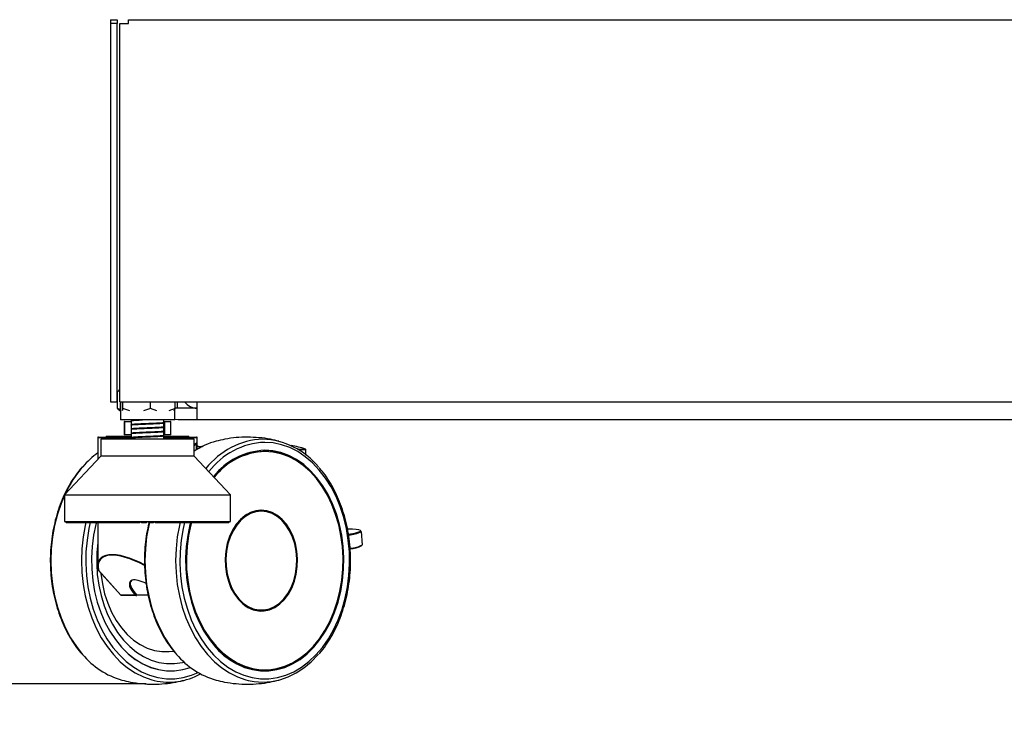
# Model space of a CAD drawing. Header units: millimetres. Extents: x 10 to 13239, y 20 to 10604.
# Tile 21 of 139: x 3466 to 3765, y 619 to 830. Entities that reach past the tile are written whole.
import ezdxf

# ---------------------------------------------------------------- set-up
doc = ezdxf.new("R2010")
doc.units = ezdxf.units.MM
doc.layers.add('COMPONENT_GEOMETRY', color=7, linetype='Continuous')
doc.styles.add('SLDTEXTSTYLE0', font='TXT', dxfattribs={"width": 0.75})
doc.dimstyles.new('SLDDIMSTYLE2', dxfattribs={"dimtxt": 75, "dimasz": 3.302, "dimexe": 0, "dimexo": 0.0625, "dimgap": 18.75, "dimtad": 0, "dimtih": 1, "dimtoh": 1, "dimdec": 0, "dimrnd": 1e-09, "dimzin": 12, "dimdsep": 46, "dimtxsty": 'SLDTEXTSTYLE0', "dimsah": 1, "dimcen": 0.09, "dimadec": 0, "dimazin": 3, "dimtfac": 1, "dimtdec": 3, "dimtmove": 0, "dimatfit": 0, "dimfxl": 1, "dimfrac": 2, "dimtolj": 1, "dimtzin": 12, "dimarcsym": 0})

# ---------------------------------------------------------------- blocks, each defined once
blk = doc.blocks.new('_D_4')
at = {"layer": 'COMPONENT_GEOMETRY', "color": 7}
for p, q in [((3101.1, 860.07), (3101.1, 866.42)), ((3848.57, 860.07), (3097.92, 860.07)), ((2963.65, 851.99), (2940.8, 851.99)), ((2940.8, 851.99), (2940.8, 732.93)), ((3238.55, 851.99), (3261.4, 851.99)), ((3261.4, 851.99), (3261.4, 732.93)), ((2940.8, 732.93), (2963.65, 732.93)), ((3261.4, 732.93), (3238.55, 732.93)), ((3412.17, 627.88), (3097.92, 627.88)), ((3101.1, 627.88), (3101.1, 621.53))]:
    blk.add_line(p, q, dxfattribs=at)
for points in [[(3101.1, 860.07), (3101.61, 863.37), (3100.59, 863.37)], [(3101.1, 627.88), (3100.59, 624.58), (3101.61, 624.58)]]:
    blk.add_solid(points, dxfattribs=at)
at = {"layer": 'COMPONENT_GEOMETRY', "color": 7, "char_height": 75, "attachment_point": 1, "style": 'SLDTEXTSTYLE0'}
for s, insert in [('9.14in', (2963.65, 829.61)), ('232mm', (2924.22, 717.4))]:
    blk.add_mtext(s, dxfattribs=dict(at, insert=insert))

msp = doc.modelspace()

# ---------------------------------------------------------------- linework, layer by layer
at = {"color": 7, "linetype": 'Continuous', "lineweight": 25}
for p, q in [((3493.34, 829.57), (3495.34, 829.57)), ((3493.34, 829.57), (3493.34, 828.37)), ((3493.34, 828.37), (3493.34, 713.57)), ((3495.34, 828.37), (3493.34, 828.37)), ((3495.34, 829.57), (3495.34, 828.37)), ((3495.34, 713.57), (3495.34, 828.37)), ((3496.16, 713.57), (3496.16, 828.37)), ((3496.16, 828.37), (3498.76, 828.37)), ((3498.76, 829.57), (4395.93, 829.57)), ((3498.76, 828.37), (3498.76, 829.57)), ((3496.16, 717.07), (3495.45, 716.7)), ((3495.45, 716.7), (3495.88, 717.02)), ((3495.45, 711.5), (3495.45, 716.7)), ((3496.16, 717.29), (3495.85, 717.05)), ((3493.34, 713.57), (3495.34, 713.57)), ((3495.45, 711.5), (3495.86, 711.2)), ((3496.38, 711.01), (3495.45, 711.5)), ((3496.16, 713.57), (4398.53, 713.57)), ((3496.22, 713.57), (3496.22, 711.5)), ((3496.45, 710.79), (3496.22, 711.5)), ((3496.32, 713.57), (3496.32, 708.07)), ((3497.12, 711.5), (3496.89, 710.79)), ((3497.12, 711.5), (3497.12, 713.57)), ((3499.25, 710.79), (3497.12, 711.5)), ((3505.47, 711.5), (3503.35, 710.79)), ((3505.47, 711.5), (3505.47, 713.57)), ((3507.37, 710.79), (3505.47, 711.5)), ((3512.92, 711.5), (3511.03, 710.79)), ((3512.69, 710.79), (3512.92, 711.5)), ((3512.92, 711.5), (3512.92, 713.57)), ((3513.69, 711.57), (3513.69, 713.57)), ((3519.59, 711.57), (3513.84, 711.57)), ((3519.59, 713.57), (3519.59, 708.07)), ((3495.83, 711.16), (3496.32, 710.78)), ((3512.82, 708.07), (3512.82, 711.19)), ((3512.82, 708.07), (3496.32, 708.07)), ((3497.5, 707.47), (3497.5, 703.67)), ((3497.6, 707.57), (3497.71, 707.57)), ((3497.63, 707.47), (3497.63, 703.67)), ((3497.71, 707.57), (3499.57, 707.57)), ((3499.57, 708.07), (3499.57, 707.89)), ((3499.57, 707.81), (3499.57, 706.58)), ((3499.57, 706.5), (3499.57, 705.28)), ((3509.57, 707.23), (3509.57, 708.07)), ((3509.57, 707.57), (3509.59, 707.57)), ((3509.57, 707.16), (3509.57, 707.18)), ((3509.57, 705.93), (3509.57, 707.15)), ((3509.57, 705.85), (3509.57, 705.88)), ((3509.57, 704.63), (3509.57, 705.85)), ((3509.59, 707.57), (3511.53, 707.57)), ((3509.6, 707.21), (3509.64, 707.2)), ((3509.6, 705.91), (3509.64, 705.9)), ((3509.68, 707.47), (3509.68, 703.67)), ((3511.63, 707.47), (3509.68, 707.47)), ((3511.53, 707.57), (3511.55, 707.57)), ((3511.63, 703.67), (3511.63, 707.47)), ((3511.65, 703.67), (3511.65, 707.47)), ((3513.84, 708.07), (3512.82, 708.15)), ((3519.59, 708.07), (3513.84, 708.07)), ((4375.09, 708.07), (3519.59, 708.07)), ((3489.47, 702.62), (3489.47, 696.09)), ((3489.67, 702.82), (3493.89, 702.82)), ((3492.02, 703.07), (3492.02, 702.82)), ((3492.02, 703.07), (3495.57, 703.07)), ((3493.89, 702.82), (3499.53, 702.82)), ((3495.57, 703.07), (3499.69, 703.07)), ((3497.71, 703.57), (3497.6, 703.57)), ((3499.57, 703.57), (3497.71, 703.57)), ((3499.57, 705.2), (3499.57, 703.98)), ((3499.57, 703.9), (3499.57, 702.68)), ((3499.57, 702.6), (3499.57, 702.19)), ((3509.47, 702.82), (3519.47, 702.82)), ((3509.57, 703.33), (3509.57, 704.55)), ((3509.59, 703.57), (3509.57, 703.57)), ((3509.57, 702.19), (3509.57, 703.24)), ((3511.53, 703.57), (3509.59, 703.57)), ((3509.6, 703.3), (3509.64, 703.29)), ((3509.61, 704.6), (3509.64, 704.6)), ((3509.66, 703.07), (3517.13, 703.07)), ((3509.68, 703.67), (3511.63, 703.67)), ((3511.55, 703.57), (3511.53, 703.57)), ((3517.13, 702.82), (3517.13, 703.07)), ((3519.67, 699.14), (3519.67, 702.62)), ((3490.4, 702.19), (3490.4, 697.08)), ((3518.75, 702.19), (3490.4, 702.19)), ((3518.75, 697.08), (3518.75, 702.19)), ((3519.26, 700.89), (3518.75, 700.25)), ((3518.75, 700.27), (3519.23, 700.86)), ((3519.52, 700.86), (3519.46, 700.86)), ((3520.64, 699.69), (3519.67, 700.19)), ((3519.91, 699.35), (3520.4, 699.56)), ((3490.4, 697.08), (3479.36, 685.27)), ((3498.72, 697.08), (3490.4, 697.08)), ((3518.75, 697.08), (3498.72, 697.08)), ((3529.78, 685.27), (3518.75, 697.08)), ((3519.67, 699.34), (3519.91, 699.35)), ((3539.74, 698.81), (3539.53, 698.81)), ((3539.74, 698.81), (3539.56, 698.81)), ((3540.15, 698.47), (3539.74, 698.47)), ((3552.67, 697.39), (3552.67, 698.96)), ((3479.36, 685.27), (3479.36, 677.24)), ((3479.36, 685.27), (3494.17, 685.27)), ((3494.17, 685.27), (3529.78, 685.27)), ((3529.78, 677.24), (3529.78, 685.27)), ((3539.12, 680.32), (3538.61, 680.32)), ((3479.36, 677.24), (3529.78, 677.24)), ((3479.7, 677.08), (3479.7, 677.24)), ((3479.86, 676.92), (3479.7, 677.08)), ((3479.7, 677.08), (3479.74, 677.08)), ((3479.74, 677.24), (3479.74, 677.08)), ((3479.74, 677.08), (3479.9, 676.92)), ((3479.83, 677.08), (3479.83, 677.24)), ((3480.01, 676.92), (3479.83, 677.08)), ((3479.83, 677.08), (3479.99, 677.08)), ((3479.86, 676.92), (3479.9, 676.92)), ((3479.9, 676.92), (3480.01, 676.92)), ((3479.99, 677.24), (3479.99, 677.08)), ((3479.99, 677.08), (3480.13, 676.92)), ((3480.01, 676.92), (3480.13, 676.92)), ((3480.13, 676.92), (3480.36, 676.92)), ((3480.17, 677.08), (3480.17, 677.24)), ((3480.36, 676.92), (3480.17, 677.08)), ((3480.17, 677.08), (3480.45, 677.08)), ((3480.36, 676.92), (3480.57, 676.92)), ((3480.45, 677.24), (3480.45, 677.08)), ((3480.45, 677.08), (3480.57, 676.92)), ((3480.57, 676.92), (3480.92, 676.92)), ((3480.72, 677.08), (3480.72, 677.24)), ((3480.92, 676.92), (3480.72, 677.08)), ((3480.72, 677.08), (3481.11, 677.08)), ((3480.92, 676.92), (3481.21, 676.92)), ((3481.11, 677.24), (3481.11, 677.08)), ((3481.11, 677.08), (3481.21, 676.92)), ((3481.21, 676.92), (3481.68, 676.92)), ((3481.47, 677.08), (3481.47, 677.24)), ((3481.47, 677.08), (3481.98, 677.08)), ((3481.68, 676.92), (3481.47, 677.08)), ((3481.68, 676.92), (3482.06, 676.92)), ((3481.98, 677.24), (3481.98, 677.08)), ((3481.98, 677.08), (3482.06, 676.92)), ((3482.06, 676.92), (3482.64, 676.92)), ((3482.43, 677.08), (3482.43, 677.24)), ((3482.64, 676.92), (3482.43, 677.08)), ((3482.43, 677.08), (3483.03, 677.08)), ((3482.64, 676.92), (3483.1, 676.92)), ((3483.03, 677.24), (3483.03, 677.08)), ((3483.03, 677.08), (3483.1, 676.92)), ((3483.1, 676.92), (3483.79, 676.92)), ((3483.57, 677.08), (3483.57, 677.24)), ((3483.57, 677.08), (3484.27, 677.08)), ((3483.79, 676.92), (3483.57, 677.08)), ((3483.79, 676.92), (3484.32, 676.92)), ((3484.27, 677.24), (3484.27, 677.08)), ((3484.27, 677.08), (3484.32, 676.92)), ((3484.32, 676.92), (3485.11, 676.92)), ((3484.89, 677.08), (3484.89, 677.24)), ((3485.11, 676.92), (3484.89, 677.08)), ((3484.89, 677.08), (3485.69, 677.08)), ((3485.11, 676.92), (3485.71, 676.92)), ((3485.69, 677.24), (3485.69, 677.08)), ((3485.69, 677.08), (3485.71, 676.92)), ((3485.71, 676.92), (3486.6, 676.92)), ((3486.37, 677.08), (3486.37, 677.24)), ((3486.37, 677.08), (3487.26, 677.08)), ((3486.6, 676.92), (3486.37, 677.08)), ((3486.6, 676.92), (3487.26, 676.92)), ((3487.26, 677.24), (3487.26, 677.08)), ((3487.26, 677.08), (3487.26, 676.92)), ((3487.26, 676.92), (3488.24, 676.92)), ((3488.02, 677.08), (3488.02, 677.24)), ((3488.24, 676.92), (3488.02, 677.08)), ((3488.02, 677.08), (3488.98, 677.08)), ((3488.24, 676.92), (3488.97, 676.92)), ((3488.98, 677.08), (3488.97, 676.92)), ((3488.97, 676.92), (3490.02, 676.92)), ((3488.98, 677.24), (3488.98, 677.08)), ((3489.47, 676.92), (3489.47, 663.78)), ((3489.8, 677.08), (3489.8, 677.24)), ((3490.02, 676.92), (3489.8, 677.08)), ((3489.8, 677.08), (3490.84, 677.08)), ((3490.02, 676.92), (3490.8, 676.92)), ((3490.84, 677.08), (3490.8, 676.92)), ((3490.8, 676.92), (3491.93, 676.92)), ((3490.84, 677.24), (3490.84, 677.08)), ((3491.71, 677.08), (3491.71, 677.24)), ((3491.71, 677.08), (3492.81, 677.08)), ((3491.93, 676.92), (3491.71, 677.08)), ((3491.93, 676.92), (3492.75, 676.92)), ((3492.81, 677.08), (3492.75, 676.92)), ((3492.75, 676.92), (3493.94, 676.92)), ((3492.81, 677.24), (3492.81, 677.08)), ((3493.73, 677.08), (3493.73, 677.24)), ((3493.73, 677.08), (3494.89, 677.08)), ((3493.94, 676.92), (3493.73, 677.08)), ((3493.94, 676.92), (3494.81, 676.92)), ((3494.89, 677.08), (3494.81, 676.92)), ((3494.81, 676.92), (3495.99, 676.92)), ((3494.89, 677.24), (3494.89, 677.08)), ((3495.84, 677.08), (3495.84, 677.24)), ((3496.04, 676.92), (3495.84, 677.08)), ((3495.84, 677.08), (3497.04, 677.08)), ((3496.04, 676.92), (3496.94, 676.92)), ((3497.04, 677.08), (3496.94, 676.92)), ((3496.94, 676.92), (3497.88, 676.92)), ((3497.04, 677.24), (3497.04, 677.08)), ((3497.88, 676.92), (3498.06, 677)), ((3497.88, 676.92), (3498.22, 676.92)), ((3498.03, 677.08), (3498.03, 677.24)), ((3498.22, 676.92), (3498.03, 677.08)), ((3498.03, 677.08), (3499.26, 677.08)), ((3498.22, 676.92), (3499.15, 676.92)), ((3499.26, 677.08), (3499.15, 676.92)), ((3499.15, 676.92), (3499.83, 676.92)), ((3499.26, 677.24), (3499.26, 677.08)), ((3499.26, 677.08), (3500.02, 677.08)), ((3499.83, 676.92), (3500.02, 677.08)), ((3499.83, 676.92), (3500.24, 676.92)), ((3500.02, 677.08), (3500.02, 677.24)), ((3500.24, 676.92), (3500.35, 676.95)), ((3500.27, 677.08), (3500.27, 677.24)), ((3500.45, 676.92), (3500.27, 677.08)), ((3500.27, 677.08), (3501.53, 677.08)), ((3500.45, 676.92), (3501.39, 676.92)), ((3501.53, 677.08), (3501.39, 676.92)), ((3501.39, 676.92), (3501.82, 676.92)), ((3501.53, 677.24), (3501.53, 677.08)), ((3501.53, 677.08), (3502, 677.08)), ((3501.82, 676.92), (3502, 677.08)), ((3501.82, 676.92), (3502.24, 676.92)), ((3502, 677.08), (3502, 677.24)), ((3502.24, 676.92), (3502.41, 677.08)), ((3502.41, 677.08), (3502.41, 677.24)), ((3502.55, 677.08), (3502.55, 677.24)), ((3502.55, 677.08), (3503.82, 677.08)), ((3502.72, 676.92), (3502.55, 677.08)), ((3502.72, 676.92), (3503.67, 676.92)), ((3503.82, 677.08), (3503.67, 676.92)), ((3503.67, 676.92), (3503.83, 676.92)), ((3503.82, 677.24), (3503.82, 677.08)), ((3503.82, 677.08), (3504, 677.08)), ((3503.83, 676.92), (3504, 677.08)), ((3503.83, 676.92), (3504.25, 676.92)), ((3504, 677.08), (3504, 677.24)), ((3504.25, 676.92), (3504.42, 677.08)), ((3504.42, 677.08), (3504.42, 677.24)), ((3504.73, 677.08), (3504.73, 677.24)), ((3504.89, 676.92), (3504.73, 677.08)), ((3504.73, 677.08), (3504.85, 677.08)), ((3504.85, 677.08), (3504.85, 677.24)), ((3504.85, 677.08), (3506.12, 677.08)), ((3505, 676.92), (3504.85, 677.08)), ((3504.89, 676.92), (3505, 676.92)), ((3505, 676.92), (3505.95, 676.92)), ((3506.12, 677.08), (3505.95, 676.92)), ((3505.95, 676.92), (3506.27, 676.92)), ((3506.12, 677.24), (3506.12, 677.08)), ((3506.27, 676.92), (3506.42, 677.08)), ((3506.27, 676.92), (3506.43, 676.92)), ((3506.42, 677.08), (3506.42, 677.24)), ((3506.42, 677.08), (3506.6, 677.08)), ((3506.43, 676.92), (3506.6, 677.08)), ((3506.6, 677.08), (3506.6, 677.24)), ((3506.73, 677.08), (3506.73, 677.24)), ((3506.91, 676.92), (3506.73, 677.08)), ((3506.73, 677.08), (3507.14, 677.08)), ((3506.91, 676.92), (3507.28, 676.92)), ((3507.14, 677.08), (3507.14, 677.24)), ((3507.28, 676.92), (3507.14, 677.08)), ((3507.14, 677.08), (3508.4, 677.08)), ((3507.28, 676.92), (3508.22, 676.92)), ((3508.4, 677.08), (3508.22, 676.92)), ((3508.22, 676.92), (3508.27, 676.92)), ((3508.27, 676.92), (3508.41, 677.08)), ((3508.27, 676.92), (3508.69, 676.92)), ((3508.4, 677.24), (3508.4, 677.08)), ((3508.41, 677.08), (3508.41, 677.24)), ((3508.69, 676.92), (3508.8, 676.95)), ((3508.72, 677.08), (3508.72, 677.24)), ((3508.91, 676.92), (3508.72, 677.08)), ((3508.72, 677.08), (3509.41, 677.08)), ((3508.91, 676.92), (3509.53, 676.92)), ((3509.41, 677.08), (3509.41, 677.24)), ((3509.41, 677.08), (3510.65, 677.08)), ((3509.53, 676.92), (3509.41, 677.08)), ((3509.53, 676.92), (3510.46, 676.92)), ((3510.65, 677.08), (3510.46, 676.92)), ((3510.46, 676.92), (3510.86, 676.92)), ((3510.65, 677.24), (3510.65, 677.08)), ((3510.66, 677.08), (3510.66, 677.24)), ((3510.86, 676.92), (3510.66, 677.08)), ((3510.66, 677.08), (3511.64, 677.08)), ((3510.86, 676.92), (3511.75, 676.92)), ((3511.64, 677.08), (3511.64, 677.24)), ((3511.75, 676.92), (3511.64, 677.08)), ((3511.64, 677.08), (3512.85, 677.08)), ((3511.75, 676.92), (3512.65, 676.92)), ((3512.85, 677.08), (3512.65, 676.92)), ((3512.65, 676.92), (3512.77, 676.92)), ((3512.77, 676.92), (3513.9, 676.92)), ((3512.85, 677.24), (3512.85, 677.08)), ((3513.81, 677.08), (3513.81, 677.24)), ((3513.81, 677.08), (3514.98, 677.08)), ((3513.9, 676.92), (3513.81, 677.08)), ((3513.9, 676.92), (3514.77, 676.92)), ((3514.98, 677.08), (3514.77, 676.92)), ((3514.77, 676.92), (3515.97, 676.92)), ((3514.98, 677.24), (3514.98, 677.08)), ((3515.91, 677.08), (3515.91, 677.24)), ((3515.97, 676.92), (3515.91, 677.08)), ((3515.91, 677.08), (3517.02, 677.08)), ((3515.97, 676.92), (3516.81, 676.92)), ((3517.02, 677.08), (3516.81, 676.92)), ((3516.81, 676.92), (3517.94, 676.92)), ((3517.02, 677.24), (3517.02, 677.08)), ((3517.9, 677.08), (3517.9, 677.24)), ((3517.94, 676.92), (3517.9, 677.08)), ((3517.9, 677.08), (3518.96, 677.08)), ((3517.94, 676.92), (3518.74, 676.92)), ((3518.96, 677.08), (3518.74, 676.92)), ((3518.74, 676.92), (3519.81, 676.92)), ((3518.96, 677.24), (3518.96, 677.08)), ((3519.78, 677.08), (3519.78, 677.24)), ((3519.81, 676.92), (3519.78, 677.08)), ((3519.78, 677.08), (3520.77, 677.08)), ((3519.81, 676.92), (3520.54, 676.92)), ((3520.77, 677.08), (3520.54, 676.92)), ((3520.54, 676.92), (3521.54, 676.92)), ((3520.77, 677.24), (3520.77, 677.08)), ((3521.53, 677.08), (3521.53, 677.24)), ((3521.53, 677.08), (3522.44, 677.08)), ((3521.54, 676.92), (3521.53, 677.08)), ((3521.54, 676.92), (3522.22, 676.92)), ((3522.44, 677.08), (3522.22, 676.92)), ((3522.22, 676.92), (3523.12, 676.92)), ((3522.44, 677.24), (3522.44, 677.08)), ((3523.12, 676.92), (3523.14, 677.08)), ((3523.12, 676.92), (3523.74, 676.92)), ((3523.14, 677.08), (3523.14, 677.24)), ((3523.14, 677.08), (3523.96, 677.08)), ((3523.96, 677.08), (3523.74, 676.92)), ((3523.74, 676.92), (3524.55, 676.92)), ((3523.96, 677.24), (3523.96, 677.08)), ((3524.55, 676.92), (3524.59, 677.08)), ((3524.55, 676.92), (3525.1, 676.92)), ((3524.59, 677.08), (3524.59, 677.24)), ((3524.59, 677.08), (3525.32, 677.08)), ((3525.32, 677.08), (3525.1, 676.92)), ((3525.1, 676.92), (3525.81, 676.92)), ((3525.32, 677.24), (3525.32, 677.08)), ((3525.81, 676.92), (3525.87, 677.08)), ((3525.81, 676.92), (3526.28, 676.92)), ((3525.87, 677.08), (3525.87, 677.24)), ((3525.87, 677.08), (3526.5, 677.08)), ((3526.5, 677.08), (3526.28, 676.92)), ((3526.28, 676.92), (3526.88, 676.92)), ((3526.5, 677.24), (3526.5, 677.08)), ((3526.88, 676.92), (3526.96, 677.08)), ((3526.88, 676.92), (3527.28, 676.92)), ((3526.96, 677.08), (3526.96, 677.24)), ((3526.96, 677.08), (3527.49, 677.08)), ((3527.49, 677.08), (3527.28, 676.92)), ((3527.28, 676.92), (3527.77, 676.92)), ((3527.49, 677.24), (3527.49, 677.08)), ((3527.77, 676.92), (3527.87, 677.08)), ((3527.77, 676.92), (3528.08, 676.92)), ((3527.87, 677.08), (3527.87, 677.24)), ((3527.87, 677.08), (3528.28, 677.08)), ((3528.28, 677.08), (3528.08, 676.92)), ((3528.08, 676.92), (3528.46, 676.92)), ((3528.28, 677.24), (3528.28, 677.08)), ((3528.46, 676.92), (3528.58, 677.08)), ((3528.46, 676.92), (3528.69, 676.92)), ((3528.58, 677.08), (3528.58, 677.24)), ((3528.58, 677.08), (3528.88, 677.08)), ((3528.88, 677.08), (3528.69, 676.92)), ((3528.69, 676.92), (3528.94, 676.92)), ((3528.88, 677.24), (3528.88, 677.08)), ((3528.94, 676.92), (3529.08, 677.08)), ((3528.94, 676.92), (3529.08, 676.92)), ((3529.08, 677.08), (3529.08, 677.24)), ((3529.26, 677.08), (3529.08, 676.92)), ((3529.08, 677.08), (3529.26, 677.08)), ((3529.08, 676.92), (3529.22, 676.92)), ((3529.22, 676.92), (3529.37, 677.08)), ((3529.22, 676.92), (3529.27, 676.92)), ((3529.26, 677.24), (3529.26, 677.08)), ((3529.44, 677.08), (3529.27, 676.92)), ((3529.29, 676.92), (3529.45, 677.08)), ((3529.37, 677.08), (3529.37, 677.24)), ((3529.37, 677.08), (3529.44, 677.08)), ((3529.44, 677.24), (3529.44, 677.08)), ((3529.45, 677.08), (3529.45, 677.24)), ((3569.79, 670.11), (3569.53, 674.19)), ((3489.68, 662.39), (3496.45, 654.88)), ((3489.74, 662.36), (3496.51, 654.86)), ((3496.51, 654.86), (3500.94, 654.86)), ((3501.13, 654.82), (3496.6, 654.82)), ((3500.96, 654.82), (3501.18, 654.59)), ((3504.77, 654.82), (3501.35, 654.82)), ((3538.61, 650.32), (3539.12, 650.32)), ((3510.99, 631.83), (3511.58, 631.83)), ((3539.56, 631.83), (3539.74, 631.83)), ((3539.74, 632.17), (3540.15, 632.17))]:
    msp.add_line(p, q, dxfattribs=at)
at = {"color": 8, "linetype": 'Continuous', "lineweight": 25}
for p, q in [((3497.63, 707.47), (3497.5, 707.47)), ((3499.57, 707.47), (3497.63, 707.47)), ((3509.68, 707.47), (3509.57, 707.47)), ((3511.65, 707.47), (3511.63, 707.47)), ((3493.74, 702.62), (3489.47, 702.62)), ((3499.63, 702.62), (3493.74, 702.62)), ((3497.5, 703.67), (3497.63, 703.67)), ((3497.63, 703.67), (3499.57, 703.67)), ((3509.57, 703.67), (3509.68, 703.67)), ((3519.67, 702.62), (3509.57, 702.62)), ((3511.63, 703.67), (3511.65, 703.67)), ((3519.46, 699.01), (3519.46, 700.86)), ((3519.52, 700.86), (3519.52, 699.04)), ((3550.14, 699.16), (3552.51, 699.16)), ((3552.61, 698.96), (3550.45, 698.96)), ((3552.61, 697.44), (3552.61, 698.96)), ((3552.67, 698.96), (3552.61, 698.96)), ((3479.74, 677.08), (3479.83, 677.08)), ((3479.99, 677.08), (3480.17, 677.08)), ((3480.45, 677.08), (3480.72, 677.08)), ((3481.11, 677.08), (3481.47, 677.08)), ((3481.98, 677.08), (3482.43, 677.08)), ((3483.03, 677.08), (3483.57, 677.08)), ((3484.27, 677.08), (3484.89, 677.08)), ((3485.69, 677.08), (3486.37, 677.08)), ((3487.26, 677.08), (3488.02, 677.08)), ((3488.98, 677.08), (3489.8, 677.08)), ((3490.84, 677.08), (3491.71, 677.08)), ((3492.81, 677.08), (3493.73, 677.08)), ((3494.89, 677.08), (3495.84, 677.08)), ((3497.04, 677.08), (3498.03, 677.08)), ((3500.02, 677.08), (3500.27, 677.08)), ((3502, 677.08), (3502.41, 677.08)), ((3504, 677.08), (3504.42, 677.08)), ((3506.12, 677.08), (3506.42, 677.08)), ((3508.4, 677.08), (3508.41, 677.08)), ((3508.41, 677.08), (3508.72, 677.08)), ((3510.65, 677.08), (3510.66, 677.08)), ((3512.85, 677.08), (3513.81, 677.08)), ((3514.98, 677.08), (3515.91, 677.08)), ((3517.02, 677.08), (3517.9, 677.08)), ((3518.96, 677.08), (3519.78, 677.08)), ((3520.77, 677.08), (3521.53, 677.08)), ((3522.44, 677.08), (3523.14, 677.08)), ((3523.96, 677.08), (3524.59, 677.08)), ((3525.32, 677.08), (3525.87, 677.08)), ((3526.5, 677.08), (3526.96, 677.08)), ((3527.49, 677.08), (3527.87, 677.08)), ((3528.28, 677.08), (3528.58, 677.08)), ((3528.88, 677.08), (3529.08, 677.08)), ((3529.26, 677.08), (3529.37, 677.08)), ((3529.44, 677.08), (3529.45, 677.08))]:
    msp.add_line(p, q, dxfattribs=at)
at = {"color": 7, "linetype": 'Continuous', "lineweight": 25, "flags": 128}
for points in [[(3513.84, 711.57), (3513.26, 711.62), (3512.92, 711.71)], [(3517.65, 677.08), (3517.46, 676.32), (3516.77, 673.01), (3516.32, 669.62), (3516.13, 666.18), (3516.2, 662.73), (3516.51, 659.31), (3517.08, 655.95), (3517.9, 652.7), (3518.94, 649.57), (3520.22, 646.62), (3521.7, 643.86), (3523.38, 641.33), (3525.24, 639.05), (3527.26, 637.05), (3529.41, 635.35), (3531.68, 633.97), (3534.03, 632.92), (3536.45, 632.22), (3538.91, 631.86), (3541.39, 631.86), (3543.85, 632.22), (3546.27, 632.92), (3548.63, 633.97), (3550.89, 635.35), (3553.04, 637.05), (3555.06, 639.05), (3556.92, 641.33), (3558.6, 643.86), (3560.08, 646.62), (3561.36, 649.57), (3562.41, 652.7), (3563.22, 655.95), (3563.79, 659.31), (3564.1, 662.73), (3564.17, 666.18), (3563.98, 669.62), (3563.53, 673.01), (3562.84, 676.32), (3561.91, 679.52), (3560.75, 682.56), (3559.37, 685.42), (3557.78, 688.07), (3556.01, 690.48), (3554.07, 692.62), (3551.98, 694.47), (3549.77, 696.01), (3547.46, 697.23), (3545.07, 698.11), (3542.62, 698.64), (3540.15, 698.82), (3540.15, 698.82)], [(3517.88, 676.92), (3517.7, 676.21), (3517.01, 672.93), (3516.57, 669.57), (3516.38, 666.17), (3516.45, 662.76), (3516.76, 659.37), (3517.32, 656.05), (3518.13, 652.83), (3519.17, 649.74), (3520.43, 646.81), (3521.9, 644.08), (3523.56, 641.58), (3525.4, 639.32), (3527.39, 637.35), (3529.52, 635.67), (3531.76, 634.3), (3534.1, 633.26), (3536.49, 632.56), (3538.93, 632.21), (3541.37, 632.21), (3543.81, 632.56), (3546.21, 633.26), (3548.54, 634.3), (3550.78, 635.67), (3552.91, 637.35), (3554.91, 639.32), (3556.74, 641.58), (3558.41, 644.08), (3559.88, 646.81), (3561.14, 649.74), (3562.17, 652.83), (3562.98, 656.05), (3563.54, 659.37), (3563.85, 662.76), (3563.92, 666.17), (3563.73, 669.57), (3563.29, 672.93), (3562.61, 676.21), (3561.68, 679.37), (3560.53, 682.38), (3559.17, 685.21), (3557.6, 687.84), (3555.85, 690.22), (3553.93, 692.34), (3551.86, 694.17), (3549.67, 695.69), (3547.38, 696.9), (3545.01, 697.77), (3542.6, 698.29), (3540.15, 698.47), (3540.15, 698.47)], [(3539.12, 680.62), (3537.45, 680.44), (3535.81, 679.91), (3534.25, 679.03), (3532.81, 677.84), (3531.51, 676.35), (3530.39, 674.6), (3529.48, 672.63), (3528.79, 670.49), (3528.35, 668.23), (3528.15, 665.9), (3528.22, 663.56), (3528.54, 661.26), (3529.11, 659.06), (3529.91, 657), (3530.93, 655.13), (3532.14, 653.51), (3533.51, 652.16), (3535.02, 651.12), (3536.62, 650.41), (3538.28, 650.06), (3539.96, 650.06), (3541.63, 650.41), (3543.23, 651.12), (3544.73, 652.16), (3546.11, 653.51), (3547.32, 655.13), (3548.34, 657), (3549.14, 659.06), (3549.71, 661.26), (3550.03, 663.56), (3550.09, 665.9), (3549.9, 668.23), (3549.46, 670.49), (3548.77, 672.63), (3547.85, 674.6), (3546.74, 676.35), (3545.44, 677.84), (3543.99, 679.03), (3542.44, 679.91), (3540.8, 680.44), (3539.12, 680.62)], [(3539.12, 680.32), (3537.48, 680.14), (3535.88, 679.62), (3534.35, 678.76), (3532.94, 677.59), (3531.66, 676.13), (3530.57, 674.41), (3529.67, 672.48), (3529, 670.39), (3528.56, 668.17), (3528.37, 665.89), (3528.44, 663.6), (3528.75, 661.34), (3529.31, 659.18), (3530.09, 657.16), (3531.09, 655.34), (3532.28, 653.74), (3533.63, 652.42), (3535.1, 651.4), (3536.67, 650.71), (3538.3, 650.36), (3539.95, 650.36), (3541.58, 650.71), (3543.15, 651.4), (3544.62, 652.42), (3545.97, 653.74), (3547.16, 655.34), (3548.15, 657.16), (3548.94, 659.18), (3549.5, 661.34), (3549.81, 663.6), (3549.87, 665.89), (3549.68, 668.17), (3549.25, 670.39), (3548.57, 672.48), (3547.68, 674.41), (3546.58, 676.13), (3545.31, 677.59), (3543.9, 678.76), (3542.37, 679.62), (3540.77, 680.14), (3539.12, 680.32)], [(3489.08, 677.08), (3488.89, 676.32), (3488.2, 673.01), (3487.75, 669.62), (3487.56, 666.18), (3487.62, 662.73), (3487.94, 659.31), (3488.51, 655.95), (3489.32, 652.7), (3490.37, 649.57), (3491.64, 646.62), (3493.13, 643.86), (3494.81, 641.33), (3496.67, 639.05), (3498.68, 637.05), (3500.84, 635.35), (3503.1, 633.97), (3505.46, 632.92), (3507.88, 632.22), (3510.34, 631.86), (3512.81, 631.86), (3515.28, 632.22), (3517.62, 632.9)], [(3489.05, 676.92), (3488.89, 676.32), (3488.2, 673.01), (3487.76, 669.62), (3487.57, 666.18), (3487.63, 662.73), (3487.95, 659.31), (3488.52, 655.96), (3489.33, 652.7), (3490.38, 649.58), (3491.65, 646.62), (3493.13, 643.86), (3494.81, 641.33), (3496.67, 639.06), (3498.69, 637.06), (3500.84, 635.36), (3503.11, 633.98), (3505.46, 632.93), (3507.88, 632.23), (3510.34, 631.87), (3512.81, 631.87), (3515.27, 632.23), (3517.62, 632.9)], [(3565.68, 673.38), (3566.24, 673.47), (3567.51, 673.71), (3568.46, 673.94), (3569.06, 674.15), (3569.31, 674.34), (3569.21, 674.51), (3568.75, 674.65), (3567.95, 674.77), (3566.82, 674.86), (3565.36, 674.92), (3565.31, 674.92)], [(3489.47, 670.76), (3489.2, 667.81), (3489.14, 664.48), (3489.33, 661.16), (3489.77, 657.89), (3490.46, 654.7), (3491.39, 651.63), (3492.55, 648.72), (3493.92, 645.99), (3495.5, 643.48), (3497.25, 641.22), (3499.17, 639.24), (3501.23, 637.54), (3503.4, 636.17), (3505.67, 635.12), (3508.01, 634.42), (3510.38, 634.06), (3512.77, 634.06), (3515.15, 634.42), (3515.66, 634.54)], [(3489.63, 662.48), (3489.63, 662.5), (3489.63, 662.52)], [(3490.38, 661.6), (3490.41, 661.38), (3490.86, 658.28), (3491.56, 655.28), (3492.5, 652.4), (3493.67, 649.7), (3495.05, 647.19), (3496.63, 644.93), (3498.39, 642.93), (3500.29, 641.22), (3502.33, 639.83), (3504.46, 638.76), (3506.67, 638.05), (3508.92, 637.69), (3511.19, 637.69), (3512.42, 637.84)], [(3535.16, 628.93), (3536.98, 628.59), (3539.58, 628.41), (3542.17, 628.59), (3544.74, 629.12), (3547.26, 630), (3549.71, 631.22), (3552.05, 632.77), (3554.28, 634.63), (3556.37, 636.79), (3556.45, 636.88)]]:
    msp.add_lwpolyline(points, dxfattribs=at)
at = {"color": 8, "linetype": 'Continuous', "lineweight": 25, "flags": 128}
for points in [[(3515.77, 676.92), (3515.35, 675.05), (3514.78, 671.56), (3514.46, 668), (3514.4, 664.42), (3514.59, 660.85), (3515.03, 657.32), (3515.73, 653.88), (3516.67, 650.54), (3517.84, 647.36), (3519.23, 644.35), (3520.83, 641.55), (3522.63, 638.98), (3524.6, 636.68), (3526.72, 634.66), (3528.97, 632.95), (3531.34, 631.56), (3533.79, 630.51), (3536.31, 629.8), (3538.87, 629.44), (3541.43, 629.44), (3543.99, 629.8), (3546.51, 630.51), (3548.96, 631.56), (3551.33, 632.95), (3553.58, 634.66), (3555.71, 636.68), (3557.67, 638.98), (3559.47, 641.55), (3561.07, 644.35), (3562.46, 647.36), (3563.63, 650.54), (3564.57, 653.88), (3565.27, 657.32), (3565.71, 660.85), (3565.91, 664.42), (3565.84, 668), (3565.52, 671.56), (3564.95, 675.05), (3564.13, 678.44), (3563.08, 681.71), (3561.79, 684.81), (3560.29, 687.71), (3558.59, 690.4), (3556.71, 692.84), (3554.66, 695), (3552.47, 696.87), (3550.16, 698.42), (3547.74, 699.64), (3545.26, 700.53), (3542.72, 701.06), (3540.15, 701.24), (3540.15, 701.24)], [(3552.54, 699.15), (3552.54, 699.16), (3552.51, 699.16)], [(3479.36, 685.12), (3478.36, 682.72), (3477.24, 679.44), (3476.37, 676.03), (3475.74, 672.52), (3475.36, 668.93), (3475.23, 665.32), (3475.36, 661.7), (3475.74, 658.12), (3476.37, 654.6), (3477.24, 651.19), (3478.36, 647.92), (3479.69, 644.81), (3481.24, 641.9), (3482.98, 639.22), (3484.84, 636.86)], [(3485.88, 676.92), (3485.68, 676.03), (3485.04, 672.52), (3484.66, 668.93), (3484.54, 665.32), (3484.66, 661.7), (3485.04, 658.12), (3485.68, 654.6), (3486.55, 651.19), (3487.66, 647.92), (3489, 644.81), (3490.54, 641.9), (3492.29, 639.22), (3494.21, 636.79), (3496.3, 634.63), (3498.53, 632.77), (3500.87, 631.22), (3503.32, 630), (3505.84, 629.12), (3506.59, 628.93)], [(3487.2, 676.92), (3486.78, 675.05), (3486.21, 671.56), (3485.89, 668), (3485.82, 664.42), (3486.02, 660.85), (3486.46, 657.32), (3487.16, 653.88), (3488.1, 650.54), (3489.27, 647.36), (3490.66, 644.35), (3492.26, 641.55), (3494.05, 638.98), (3496.02, 636.68), (3498.14, 634.66), (3500.4, 632.95), (3502.77, 631.56), (3505.22, 630.51), (3507.74, 629.8), (3510.29, 629.44), (3512.86, 629.44), (3515.42, 629.8), (3517.93, 630.51), (3519.94, 631.34)], [(3505.14, 676.92), (3504.94, 676.03), (3504.31, 672.52), (3503.93, 668.93), (3503.8, 665.32), (3503.93, 661.7), (3504.31, 658.12), (3504.94, 654.6), (3505.82, 651.19), (3506.93, 647.92), (3508.26, 644.81), (3509.81, 641.9), (3511.56, 639.22), (3513.41, 636.86)], [(3514.45, 676.92), (3514.25, 676.03), (3513.62, 672.52), (3513.24, 668.93), (3513.11, 665.32), (3513.24, 661.7), (3513.62, 658.12), (3514.25, 654.6), (3515.12, 651.19), (3516.23, 647.92), (3517.57, 644.81), (3519.12, 641.9), (3520.86, 639.22), (3522.79, 636.79), (3524.87, 634.63), (3527.1, 632.77), (3529.45, 631.22), (3531.89, 630), (3534.41, 629.12), (3535.16, 628.93)]]:
    msp.add_lwpolyline(points, dxfattribs=at)
at = {"color": 7, "linetype": 'Continuous', "lineweight": 25}
for centre, radius, start, end in [((3519.84, 716.57), 5, 216.8699, 267.134), ((3497.6, 707.47), 0.1, 90, 180), ((3497.72, 707.48), 0.0897, 100.3591, 187.5232), ((3509.58, 707.47), 0.098, 358.7884, 88.7348), ((3511.53, 707.47), 0.098, 358.7884, 88.7348), ((3511.55, 707.47), 0.1, 0, 90), ((3489.67, 702.62), 0.2, 90, 180), ((3497.6, 703.67), 0.1, 180, 270), ((3497.72, 703.66), 0.0897, 172.4768, 259.6409), ((3509.58, 703.67), 0.098, 271.2652, 1.2116), ((3511.53, 703.67), 0.098, 271.2652, 1.2116), ((3511.55, 703.67), 0.1, 270, 0), ((3519.47, 702.62), 0.2, 0, 90), ((3530.96, 680.7), 21.62, 104.9219, 124.3772), ((3519.23, 701.07), 0.178, 328.2561, 3.6335), ((3538.68, 679.41), 22.83, 38.9256, 87.7611), ((3545.52, 680.14), 20.27, 69.8293, 82.5113), ((3505.89, 675.64), 27.78, 126.2262, 139.0739), ((3541.04, 677.92), 20.92, 92.4344, 141.8659), ((3541.03, 677.8), 20.69, 92.4244, 141.7132), ((3540.5, 678.15), 20.33, 92.1663, 137.6874), ((3539.2, 678.82), 19.99, 42.2419, 88.461), ((3552.41, 698.98), 0.2, 355.0041, 61.8884), ((3552.47, 698.96), 0.2, 0, 69.9366), ((3538.68, 672.02), 8.29, 90.5463, 122.2394), ((3538.5, 672.05), 8.58, 54.571, 87.5386), ((3565.53, 681.34), 8.19, 270.7474, 299.2367), ((3565.94, 676.18), 7.26, 271.3393, 300.271), ((3565.98, 676.85), 7.74, 271.4671, 299.4521), ((3489.82, 662.52), 0.2, 192.7591, 222.0797), ((3496.6, 655.02), 0.2, 222.0797, 270), ((3496.6, 654.94), 0.121, 219.9024, 268.223), ((3538.69, 658.63), 8.31, 237.7916, 269.4228), ((3538.49, 658.6), 8.6, 272.4928, 305.3975), ((3503.3, 652.06), 23.91, 219.4539, 254.2323), ((3531.88, 652.06), 23.91, 219.4539, 254.2323), ((3540.17, 651.77), 19.61, 221.4285, 268.718), ((3539.11, 652.02), 20.2, 271.1805, 317.4838), ((3511.01, 648.1), 19.68, 257.0148, 299.3002)]:
    msp.add_arc(centre, radius, start, end, dxfattribs=at)
at = {"color": 8, "linetype": 'Continuous', "lineweight": 25}
for centre, radius, start, end in [((3540.51, 679.27), 22.97, 92.3224, 142.4283), ((3541.09, 678.81), 22.45, 92.402, 142.9329), ((3512.33, 670.31), 36.14, 139.3702, 155.2921), ((3489.78, 662.51), 0.158, 193.96, 252.5828), ((3489.73, 662.44), 0.0765, 224.6696, 273.6001), ((3496.51, 654.94), 0.0765, 224.6696, 273.6001)]:
    msp.add_arc(centre, radius, start, end, dxfattribs=at)
at = {"color": 7, "linetype": 'Continuous', "lineweight": 25}
for centre, major_axis, ratio, start_param, end_param in [((3504.57, 655.29), (14.55, -10.39), 0.389755, 1.90238, 3.555969), ((3504.48, 655.14), (14.33, -10.42), 0.391403, 1.903186, 3.545942), ((3504.48, 655.14), (5.24, -3.81), 0.391403, 1.909584, 3.745184), ((3504.57, 655.29), (5.02, -3.85), 0.395595, 3.041651, 4.345806)]:
    msp.add_ellipse(centre, major_axis=major_axis, ratio=ratio, start_param=start_param, end_param=end_param, dxfattribs=at)
at = {"color": 8, "linetype": 'Continuous', "lineweight": 25}
for major_axis, start_param, end_param in [((14.33, -10.42), 3.545942, 3.561799), ((5.24, -3.81), 3.745184, 4.282735)]:
    msp.add_ellipse((3504.48, 655.14), major_axis=major_axis, ratio=0.391403, start_param=start_param, end_param=end_param, dxfattribs=at)
at = {"color": 7, "linetype": 'Continuous', "lineweight": 25}
for points, knots in [([(3499.54, 707.82), (3499.54, 707.82), (3499.53, 707.82), (3499.56, 707.82), (3499.57, 707.82)], [0, 0, 0, 0, 0.415415, 1, 1, 1, 1]), ([(3502.16, 708.07), (3501.75, 708.05), (3500.9, 708.01), (3500.04, 707.94), (3499.57, 707.9), (3499.57, 707.87), (3499.57, 707.86)], [0, 0, 0, 0, 0.290698, 0.586932, 0.883551, 1, 1, 1, 1]), ([(3509.57, 707.18), (3509.55, 707.16), (3509.5, 707.13), (3508.9, 707.08), (3507.91, 707.01), (3506.6, 706.95), (3505.12, 706.89), (3503.58, 706.83), (3502.14, 706.77), (3500.91, 706.7), (3500.03, 706.64), (3499.57, 706.59), (3499.57, 706.57), (3499.57, 706.56)], [0, 0, 0, 0, 0.0638861, 0.1640767, 0.2642916, 0.3644248, 0.4646787, 0.5647845, 0.6650413, 0.7651678, 0.8653901, 0.9655721, 1, 1, 1, 1]), ([(3509.57, 705.88), (3509.55, 705.86), (3509.49, 705.83), (3508.89, 705.77), (3507.9, 705.71), (3506.59, 705.65), (3505.11, 705.59), (3503.57, 705.53), (3502.13, 705.46), (3500.9, 705.4), (3500.02, 705.34), (3499.57, 705.29), (3499.57, 705.26), (3499.57, 705.26)], [0, 0, 0, 0, 0.064043, 0.164239, 0.264298, 0.364465, 0.464576, 0.564687, 0.664854, 0.764912, 0.865109, 0.965154, 1, 1, 1, 1]), ([(3500.35, 706.7), (3500.06, 706.67), (3499.76, 706.64), (3499.63, 706.61), (3499.6, 706.61), (3499.61, 706.6), (3499.62, 706.6)], [0, 0, 0, 0, 0.802329, 0.815247, 0.918616, 1, 1, 1, 1]), ([(3500.35, 708), (3500.05, 707.97), (3499.66, 707.94), (3499.62, 707.91), (3499.61, 707.9)], [0, 0, 0, 0, 0.758284, 1, 1, 1, 1]), ([(3499.64, 706.5), (3499.63, 706.52), (3499.59, 706.55), (3500.04, 706.59), (3500.35, 706.62)], [0, 0, 0, 0, 0.307733, 1, 1, 1, 1]), ([(3499.67, 707.81), (3499.64, 707.82), (3499.57, 707.86), (3500.03, 707.9), (3500.35, 707.92)], [0, 0, 0, 0, 0.3067919, 1, 1, 1, 1]), ([(3501.45, 708.07), (3501.28, 708.06), (3500.85, 708.04), (3500.54, 708.01), (3500.35, 708)], [0, 0, 0, 0, 0.393814, 1, 1, 1, 1]), ([(3500.35, 707.92), (3500.54, 707.94), (3500.94, 707.96), (3501.82, 708.01), (3502.61, 708.05), (3503.06, 708.07)], [0, 0, 0, 0, 0.281696, 0.5832337, 1, 1, 1, 1]), ([(3509.48, 707.23), (3509.5, 707.22), (3509.53, 707.2), (3509.29, 707.16), (3508.75, 707.1), (3507.57, 707.04), (3506.59, 706.99), (3505.97, 706.96), (3505.02, 706.93), (3503.47, 706.86), (3501.6, 706.78), (3500.77, 706.73), (3500.35, 706.7)], [0, 0, 0, 0, 0.084878, 0.09357, 0.237294, 0.389598, 0.466344, 0.492724, 0.542832, 0.695339, 0.847536, 1, 1, 1, 1]), ([(3500.35, 706.62), (3500.77, 706.65), (3501.28, 706.68), (3502.05, 706.72), (3502.3, 706.73), (3502.43, 706.74), (3502.49, 706.74), (3502.51, 706.74), (3502.51, 706.74), (3502.52, 706.74), (3502.58, 706.75), (3502.8, 706.76), (3503.25, 706.77), (3503.69, 706.79), (3503.99, 706.81), (3504.03, 706.81), (3504.04, 706.81), (3504.05, 706.81), (3504.05, 706.81), (3504.05, 706.81), (3504.05, 706.81), (3504.06, 706.81), (3504.11, 706.81), (3504.52, 706.83), (3505.26, 706.86), (3506.28, 706.9), (3507.51, 706.96), (3508.72, 707.03), (3509.49, 707.09), (3509.47, 707.13), (3509.47, 707.14)], [0, 0, 0, 0, 0.1568714, 0.1963287, 0.2160644, 0.2259334, 0.230868, 0.2314848, 0.2315041, 0.2319383, 0.2339439, 0.2483921, 0.2873172, 0.3486837, 0.3579428, 0.3591249, 0.359718, 0.3600151, 0.3601638, 0.3601824, 0.3601917, 0.3601963, 0.3628567, 0.3713067, 0.4593214, 0.5398412, 0.6251391, 0.7829879, 0.940847, 1, 1, 1, 1]), ([(3509.48, 705.93), (3509.49, 705.92), (3509.53, 705.87), (3508.75, 705.8), (3507.33, 705.72), (3505.46, 705.64), (3504.08, 705.58), (3502.81, 705.53), (3501.57, 705.48), (3500.76, 705.42), (3500.35, 705.4)], [0, 0, 0, 0, 0.085054, 0.237549, 0.390044, 0.5424, 0.694776, 0.703966, 0.848796, 1, 1, 1, 1]), ([(3500.35, 705.32), (3500.76, 705.35), (3501.38, 705.39), (3502.55, 705.44), (3503.82, 705.5), (3505.49, 705.56), (3507.35, 705.65), (3508.74, 705.73), (3509.5, 705.79), (3509.47, 705.83), (3509.47, 705.84)], [0, 0, 0, 0, 0.154902, 0.236221, 0.317191, 0.477002, 0.629234, 0.786402, 0.943564, 1, 1, 1, 1]), ([(3499.55, 703.92), (3499.54, 703.92), (3499.54, 703.91), (3499.56, 703.91), (3499.57, 703.91)], [0, 0, 0, 0, 0.499906, 1, 1, 1, 1]), ([(3509.58, 704.58), (3509.55, 704.56), (3509.49, 704.53), (3508.89, 704.47), (3507.89, 704.41), (3506.58, 704.35), (3505.09, 704.29), (3503.56, 704.22), (3502.12, 704.16), (3500.89, 704.1), (3500.01, 704.04), (3499.57, 703.99), (3499.57, 703.96), (3499.57, 703.95)], [0, 0, 0, 0, 0.068535, 0.168104, 0.267577, 0.36718, 0.466633, 0.566233, 0.665714, 0.765275, 0.864812, 0.964315, 1, 1, 1, 1]), ([(3509.58, 703.27), (3509.55, 703.26), (3509.49, 703.23), (3508.88, 703.17), (3507.88, 703.11), (3506.57, 703.05), (3505.08, 702.98), (3503.55, 702.92), (3502.11, 702.86), (3500.88, 702.8), (3500.01, 702.74), (3499.57, 702.69), (3499.57, 702.66), (3499.57, 702.65)], [0, 0, 0, 0, 0.06813, 0.168101, 0.268167, 0.368193, 0.468202, 0.568281, 0.668241, 0.768345, 0.868298, 0.968388, 1, 1, 1, 1]), ([(3499.67, 705.2), (3499.64, 705.22), (3499.6, 705.23), (3499.72, 705.25), (3499.89, 705.28), (3500.15, 705.3), (3500.35, 705.32)], [0, 0, 0, 0, 0.305642, 0.425432, 0.555898, 1, 1, 1, 1]), ([(3500.35, 702.79), (3500.04, 702.77), (3499.66, 702.73), (3499.62, 702.7), (3499.61, 702.69)], [0, 0, 0, 0, 0.80384, 1, 1, 1, 1]), ([(3499.67, 703.9), (3499.64, 703.91), (3499.59, 703.94), (3499.83, 703.97), (3500.08, 704), (3500.25, 704.01), (3500.35, 704.02)], [0, 0, 0, 0, 0.305932, 0.652039, 0.77815, 1, 1, 1, 1]), ([(3499.65, 702.6), (3499.63, 702.61), (3499.58, 702.65), (3500.04, 702.69), (3500.35, 702.72)], [0, 0, 0, 0, 0.307216, 1, 1, 1, 1]), ([(3500.35, 705.4), (3500.16, 705.38), (3499.86, 705.35), (3499.62, 705.32), (3499.65, 705.3), (3499.66, 705.29)], [0, 0, 0, 0, 0.507212, 0.798975, 1, 1, 1, 1]), ([(3500.35, 704.1), (3500.34, 704.09), (3500.24, 704.09), (3499.94, 704.06), (3499.61, 704.02), (3499.65, 704), (3499.66, 703.99)], [0, 0, 0, 0, 0.02417, 0.224703, 0.78925, 1, 1, 1, 1]), ([(3499.64, 702.64), (3499.66, 702.64), (3499.73, 702.62), (3500.01, 702.59), (3500.24, 702.57)], [0, 0, 0, 0, 0.188994, 1, 1, 1, 1]), ([(3509.57, 704.63), (3509.57, 704.63), (3509.6, 704.61), (3509.42, 704.57), (3508.77, 704.5), (3507.32, 704.42), (3505.77, 704.35), (3504.67, 704.31), (3504.02, 704.28), (3503.46, 704.26), (3502.96, 704.24), (3502.65, 704.22), (3502.27, 704.21), (3501.38, 704.16), (3500.77, 704.12), (3500.35, 704.1)], [0, 0, 0, 0, 0.005347, 0.089924, 0.237369, 0.389609, 0.541936, 0.61818, 0.644718, 0.694949, 0.75077, 0.766732, 0.77172, 0.847808, 1, 1, 1, 1]), ([(3500.35, 704.02), (3500.77, 704.05), (3501.28, 704.08), (3502.05, 704.12), (3502.3, 704.13), (3502.43, 704.13), (3502.49, 704.14), (3502.51, 704.14), (3502.51, 704.14), (3502.56, 704.14), (3502.88, 704.15), (3503.83, 704.2), (3505.13, 704.25), (3506.25, 704.3), (3506.82, 704.32), (3507.17, 704.34), (3507.75, 704.37), (3508.48, 704.41), (3509.12, 704.46), (3509.33, 704.49), (3509.42, 704.5)], [0, 0, 0, 0, 0.168078, 0.210349, 0.23149, 0.242061, 0.247347, 0.248008, 0.248049, 0.249161, 0.260655, 0.33851, 0.505027, 0.588187, 0.637136, 0.664966, 0.691557, 0.817556, 0.919914, 1, 1, 1, 1]), ([(3509.51, 703.33), (3509.51, 703.31), (3509.52, 703.27), (3508.76, 703.2), (3507.33, 703.12), (3505.45, 703.04), (3503.46, 702.96), (3501.6, 702.87), (3500.77, 702.82), (3500.35, 702.79)], [0, 0, 0, 0, 0.0852944, 0.237658, 0.3900254, 0.5446885, 0.6949167, 0.8474546, 1, 1, 1, 1]), ([(3500.35, 702.72), (3500.72, 702.74), (3501.33, 702.78), (3502.46, 702.83), (3503.44, 702.88), (3504.42, 702.92), (3505.77, 702.97), (3507.32, 703.04), (3508.81, 703.12), (3509.24, 703.18), (3509.45, 703.2)], [0, 0, 0, 0, 0.150283, 0.249157, 0.326419, 0.416205, 0.500268, 0.668379, 0.833665, 1, 1, 1, 1]), ([(3509.51, 704.58), (3509.46, 704.6), (3509.39, 704.62), (3509.2, 704.63), (3509.18, 704.63)], [0, 0, 0, 0, 0.874373, 1, 1, 1, 1]), ([(3534.92, 702.82), (3533.77, 702.79), (3531.48, 702.72), (3528.29, 702.29), (3526.29, 701.79), (3525.39, 701.57)], [0, 0, 0, 0, 0.357656, 0.712642, 1, 1, 1, 1]), ([(3544.48, 701.55), (3543.62, 701.77), (3541.63, 702.28), (3538.42, 702.72), (3536.09, 702.78), (3534.92, 702.82)], [0, 0, 0, 0, 0.275982, 0.638836, 1, 1, 1, 1]), ([(3519.38, 700.97), (3519.38, 700.98), (3519.39, 700.98), (3519.38, 700.98), (3519.38, 700.98)], [0, 0, 0, 0, 0.932512, 1, 1, 1, 1]), ([(3519.41, 701.08), (3519.42, 701.1), (3519.45, 701.14), (3519.48, 701.12), (3519.5, 701.07), (3519.51, 701), (3519.52, 700.93), (3519.52, 700.88), (3519.52, 700.86)], [0, 0, 0, 0, 0.376831, 0.550387, 0.725359, 0.824978, 0.924575, 1, 1, 1, 1]), ([(3521.5, 699.97), (3521.5, 699.97), (3521.48, 699.96), (3521.15, 699.88), (3520.58, 699.85), (3520.03, 699.9), (3519.75, 699.98), (3519.76, 699.98), (3519.76, 699.97)], [0, 0, 0, 0, 0.08533, 0.277828, 0.511144, 0.775056, 0.965797, 1, 1, 1, 1]), ([(3484.72, 693.73), (3484.69, 693.69), (3483.99, 692.97), (3482.77, 691.32), (3481.1, 688.8), (3479.62, 686.05), (3478.33, 683.13), (3477.23, 680.05), (3476.35, 676.85), (3475.69, 673.55), (3475.25, 670.19), (3475.04, 666.77), (3475.06, 663.35), (3475.3, 659.95), (3475.78, 656.58), (3476.47, 653.3), (3477.38, 650.11), (3478.51, 647.06), (3479.83, 644.16), (3481.35, 641.44), (3482.95, 639.02), (3484.12, 637.63), (3484.67, 636.98)], [0, 0, 0, 0, 0.002863, 0.055604, 0.108399, 0.161227, 0.214074, 0.266927, 0.31978, 0.37263, 0.425478, 0.478324, 0.531171, 0.584021, 0.636878, 0.689742, 0.742618, 0.795505, 0.848404, 0.901311, 0.954219, 1, 1, 1, 1]), ([(3556.63, 637), (3556.71, 637.09), (3557.45, 637.87), (3558.7, 639.59), (3560.35, 642.13), (3561.81, 644.91), (3563.08, 647.85), (3564.15, 650.94), (3565.01, 654.15), (3565.64, 657.46), (3566.06, 660.83), (3566.24, 664.24), (3566.2, 667.67), (3565.93, 671.07), (3565.43, 674.42), (3564.71, 677.7), (3563.77, 680.87), (3562.63, 683.91), (3561.28, 686.79), (3559.74, 689.49), (3558.19, 691.79), (3557.09, 693.08), (3556.61, 693.63)], [0, 0, 0, 0, 0.006619, 0.059502, 0.112438, 0.165404, 0.218388, 0.271377, 0.324365, 0.37735, 0.430333, 0.483315, 0.536297, 0.589284, 0.642277, 0.695278, 0.74829, 0.801315, 0.85435, 0.907394, 0.960437, 1, 1, 1, 1]), ([(3504.96, 676.84), (3504.73, 675.74), (3504.26, 673.56), (3503.83, 670.18), (3503.61, 666.77), (3503.63, 663.35), (3503.88, 659.95), (3504.35, 656.58), (3505.04, 653.3), (3505.96, 650.11), (3507.08, 647.06), (3508.4, 644.16), (3509.92, 641.44), (3511.53, 639.02), (3512.7, 637.63), (3513.24, 636.98)], [0, 0, 0, 0, 0.077696, 0.155387, 0.233077, 0.310768, 0.388464, 0.466169, 0.543886, 0.621619, 0.699369, 0.777137, 0.854917, 0.932697, 1, 1, 1, 1]), ([(3499.08, 657.64), (3499.12, 657.51), (3499.23, 657.08), (3499.72, 656.27), (3500.33, 655.47), (3500.78, 655), (3500.9, 654.88)], [0, 0, 0, 0, 0.152129, 0.502653, 0.870112, 1, 1, 1, 1]), ([(3501.13, 654.82), (3501.09, 654.82), (3501.03, 654.83), (3500.97, 654.85), (3500.94, 654.86), (3500.94, 654.86)], [0, 0, 0, 0, 0.538733, 0.984924, 1, 1, 1, 1]), ([(3501.35, 654.82), (3501.3, 654.82), (3501.23, 654.82), (3501.15, 654.82), (3501.13, 654.82)], [0, 0, 0, 0, 0.705801, 1, 1, 1, 1]), ([(3496.8, 629.08), (3497.66, 628.86), (3499.66, 628.35), (3502.85, 627.93), (3506.33, 627.76), (3509.78, 627.93), (3512.98, 628.34), (3514.99, 628.84), (3515.88, 629.07)], [0, 0, 0, 0, 0.138046, 0.31985, 0.500127, 0.678907, 0.856233, 1, 1, 1, 1]), ([(3525.37, 629.08), (3526.24, 628.86), (3528.23, 628.35), (3531.43, 627.93), (3534.91, 627.76), (3538.36, 627.93), (3541.55, 628.34), (3543.56, 628.84), (3544.46, 629.07)], [0, 0, 0, 0, 0.138046, 0.31985, 0.500127, 0.678907, 0.856233, 1, 1, 1, 1])]:
    msp.add_open_spline(points, degree=3, knots=knots, dxfattribs=at)
at = {"color": 8, "linetype": 'Continuous', "lineweight": 25}
msp.add_open_spline([(3519.46, 700.86), (3519.46, 700.86), (3519.46, 700.87), (3519.47, 700.89), (3519.47, 700.91), (3519.46, 700.93), (3519.46, 700.94), (3519.44, 700.97), (3519.42, 700.97), (3519.4, 700.97), (3519.39, 700.96)], degree=3, knots=[0, 0, 0, 0, 0.018719, 0.117695, 0.181479, 0.260681, 0.321301, 0.416949, 0.751998, 1, 1, 1, 1], dxfattribs=at)
at = {"layer": 'COMPONENT_GEOMETRY', "color": 7}
msp.add_line((3504.16, 627.88), (3413.44, 627.88), dxfattribs=at)

# ---------------------------------------------------------------- dimensions: what is measured, and where the dimension line sits
dim = msp.add_linear_dim(base=(3101.1, 860.07), p1=(3413.44, 627.88), p2=(3849.84, 860.07), angle=90, dimstyle='SLDDIMSTYLE2', dxfattribs=at)
dim.commit()
dim.dimension.update_dxf_attribs({"geometry": '_D_4', "text_midpoint": (3101.1, 743.97), "dimtype": 160})

doc.saveas('drawing.dxf')
